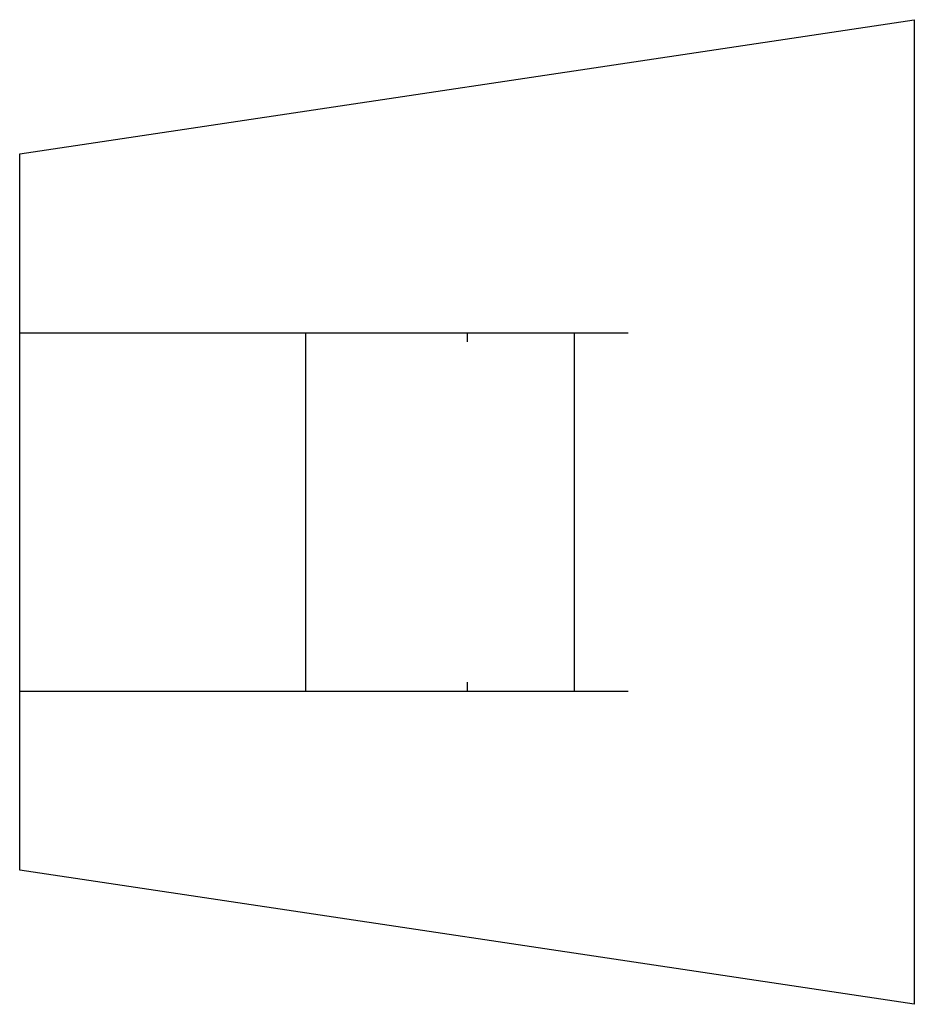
# Model space of a CAD drawing. Extents: x 9973 to 10573, y 4580 to 5240.
import ezdxf

# ---------------------------------------------------------------- set-up
doc = ezdxf.new("R2010")
doc.units = 0
doc.layers.get('0').update_dxf_attribs({"linetype": 'CONTINUOUS'})

msp = doc.modelspace()

# ---------------------------------------------------------------- linework, layer by layer
at = {"color": 0}
for p, q in [((9973, 5150), (10573, 5240)), ((10573, 5240), (10573, 4580)), ((9973, 4670), (9973, 5150)), ((9973, 5030), (10381, 5030)), ((10165, 4790), (10165, 5030)), ((10273, 5030), (10273, 5024)), ((10345, 4790), (10345, 5030)), ((10273, 4796), (10273, 4790)), ((9973, 4790), (10381, 4790)), ((10573, 4580), (9973, 4670))]:
    msp.add_line(p, q, dxfattribs=at)

doc.saveas('drawing.dxf')
